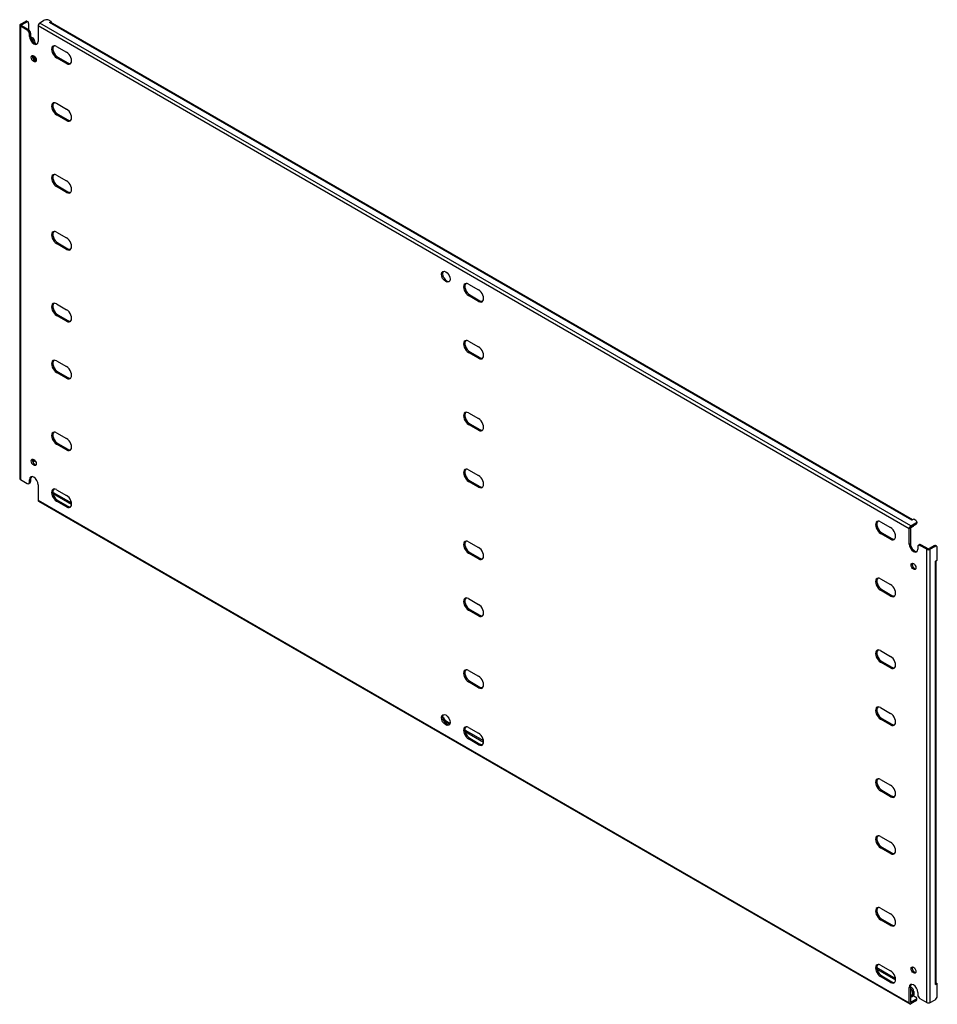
# Model space of a CAD drawing. Header units: inches. Extents: x 328.9 to 366.7, y 127 to 167.6.
import ezdxf

# ---------------------------------------------------------------- set-up
doc = ezdxf.new("R2010")
doc.units = ezdxf.units.IN
doc.header["$MEASUREMENT"] = 0
doc.layers.add('Visible Edges(ANSI)', color=7, linetype='Continuous', lineweight=25)
doc.layers.add('Visible Tangent Edges(ANSI)', color=7, linetype='Continuous', lineweight=25)

msp = doc.modelspace()

# ---------------------------------------------------------------- linework, layer by layer
at = {"layer": 'Visible Edges(ANSI)'}
for p, q in [((328.907, 167.359), (328.907, 148.681)), ((328.936, 167.399), (329.14, 167.517)), ((329.22, 167.155), (328.936, 167.318)), ((328.984, 167.371), (329.188, 167.489)), ((328.984, 167.346), (329.268, 167.182)), ((329.202, 167.523), (329.25, 167.495)), ((329.276, 167.438), (329.276, 167.177)), ((329.661, 167.329), (329.661, 166.695)), ((329.935, 167.568), (329.731, 167.45)), ((330.2, 167.517), (330.112, 167.568)), ((330.13, 167.476), (330.2, 167.517)), ((330.13, 167.476), (330.13, 167.476)), ((330.13, 167.476), (330.13, 167.476)), ((365.692, 146.979), (330.18, 167.481)), ((330.2, 167.517), (330.2, 167.469)), ((329.308, 166.899), (329.308, 167.002)), ((329.356, 167.029), (329.356, 166.927)), ((329.36, 166.879), (329.435, 166.836)), ((329.379, 166.813), (329.387, 166.808)), ((329.524, 166.683), (329.524, 166.627)), ((330.428, 166.49), (330.84, 166.252)), ((329.475, 166.104), (329.475, 165.944)), ((329.524, 166.068), (329.524, 165.896)), ((330.84, 165.778), (330.428, 166.016)), ((330.476, 166.044), (330.888, 165.806)), ((330.428, 164.142), (330.84, 163.905)), ((330.84, 163.431), (330.428, 163.669)), ((330.476, 163.696), (330.888, 163.459)), ((330.428, 161.182), (330.84, 160.945)), ((330.84, 160.471), (330.428, 160.709)), ((330.476, 160.737), (330.888, 160.499)), ((330.428, 158.835), (330.84, 158.597)), ((330.84, 158.124), (330.428, 158.361)), ((330.476, 158.389), (330.888, 158.152)), ((347.399, 156.692), (347.81, 156.454)), ((347.447, 156.246), (347.858, 156.008)), ((330.428, 155.875), (330.84, 155.638)), ((347.81, 155.98), (347.399, 156.218)), ((330.476, 155.429), (330.888, 155.192)), ((330.84, 155.164), (330.428, 155.402)), ((347.399, 154.344), (347.81, 154.107)), ((347.81, 153.633), (347.399, 153.871)), ((347.447, 153.898), (347.858, 153.661)), ((330.428, 153.528), (330.84, 153.29)), ((330.84, 152.817), (330.428, 153.054)), ((330.476, 153.082), (330.888, 152.844)), ((347.399, 151.384), (347.81, 151.147)), ((330.428, 150.568), (330.84, 150.33)), ((347.81, 150.673), (347.399, 150.911)), ((347.447, 150.939), (347.858, 150.701)), ((330.84, 149.857), (330.428, 150.094)), ((330.476, 150.122), (330.888, 149.885)), ((329.498, 149.377), (329.45, 149.35)), ((329.475, 149.468), (329.475, 149.406)), ((347.399, 149.037), (347.81, 148.799)), ((328.936, 148.641), (329.22, 148.477)), ((329.308, 148.528), (329.308, 148.63)), ((329.356, 148.658), (329.356, 148.556)), ((347.81, 148.326), (347.399, 148.563)), ((347.447, 148.591), (347.858, 148.354)), ((329.282, 148.471), (329.33, 148.499)), ((329.661, 148.426), (329.661, 147.793)), ((330.289, 148.109), (331.041, 147.675)), ((330.428, 148.22), (330.84, 147.983)), ((329.682, 147.747), (365.568, 127.029)), ((330.279, 148.059), (331.044, 147.617)), ((330.84, 147.509), (330.428, 147.747)), ((330.476, 147.775), (330.888, 147.537)), ((364.369, 146.894), (364.781, 146.656)), ((365.733, 147.002), (365.662, 146.962)), ((365.662, 146.962), (365.662, 146.962)), ((365.662, 146.962), (365.662, 146.962)), ((365.821, 146.951), (365.733, 147.002)), ((365.857, 146.9), (365.857, 146.845)), ((365.547, 145.977), (365.547, 146.61)), ((365.595, 146.638), (365.595, 146.005)), ((365.617, 146.732), (365.821, 146.849)), ((365.617, 146.676), (365.821, 146.794)), ((365.707, 146.706), (365.658, 146.678)), ((364.781, 146.183), (364.369, 146.42)), ((364.417, 146.448), (364.829, 146.21)), ((347.399, 146.077), (347.81, 145.84)), ((365.901, 145.875), (365.901, 145.773)), ((365.927, 145.932), (365.975, 145.96)), ((366.273, 145.762), (365.989, 145.926)), ((366.037, 145.953), (366.321, 145.79)), ((366.568, 145.907), (366.365, 145.79)), ((366.616, 145.88), (366.413, 145.762)), ((366.679, 145.886), (366.631, 145.914)), ((366.705, 145.318), (366.705, 145.829)), ((347.81, 145.366), (347.399, 145.604)), ((347.447, 145.631), (347.858, 145.394)), ((366.635, 145.278), (366.705, 145.318)), ((366.635, 145.278), (366.635, 145.278)), ((366.635, 145.278), (366.635, 145.278)), ((366.664, 127.866), (366.664, 145.295)), ((364.369, 144.546), (364.781, 144.309)), ((364.781, 143.835), (364.369, 144.073)), ((364.417, 144.1), (364.829, 143.863)), ((347.399, 143.73), (347.81, 143.492)), ((347.81, 143.019), (347.399, 143.256)), ((347.447, 143.284), (347.858, 143.046)), ((364.369, 141.586), (364.781, 141.349)), ((364.781, 140.875), (364.369, 141.113)), ((364.417, 141.141), (364.829, 140.903)), ((347.399, 140.77), (347.81, 140.532)), ((347.81, 140.059), (347.399, 140.296)), ((347.447, 140.324), (347.858, 140.087)), ((364.369, 139.239), (364.781, 139.001)), ((346.327, 138.849), (346.375, 138.821)), ((346.334, 138.797), (346.375, 138.821)), ((364.417, 138.793), (364.829, 138.556)), ((346.615, 138.551), (346.393, 138.679)), ((346.441, 138.707), (346.63, 138.598)), ((347.399, 138.423), (347.81, 138.185)), ((364.781, 138.528), (364.369, 138.765)), ((347.259, 138.311), (347.243, 138.302)), ((347.25, 138.261), (348.015, 137.819)), ((347.259, 138.311), (348.011, 137.877)), ((347.447, 137.977), (347.858, 137.739)), ((347.81, 137.711), (347.399, 137.949)), ((364.369, 136.279), (364.781, 136.042)), ((364.781, 135.568), (364.369, 135.806)), ((364.417, 135.833), (364.829, 135.596)), ((364.369, 133.932), (364.781, 133.694)), ((364.781, 133.221), (364.369, 133.458)), ((364.417, 133.486), (364.829, 133.248)), ((364.369, 130.972), (364.781, 130.734)), ((364.781, 130.261), (364.369, 130.498)), ((364.417, 130.526), (364.829, 130.289)), ((364.212, 128.523), (364.982, 128.079)), ((364.22, 128.463), (364.985, 128.021)), ((364.369, 128.625), (364.781, 128.387)), ((364.781, 127.913), (364.369, 128.151)), ((364.417, 128.179), (364.829, 127.941)), ((366.705, 127.865), (366.635, 127.825)), ((366.635, 127.825), (366.635, 127.825)), ((366.635, 127.825), (366.635, 127.825)), ((366.664, 127.889), (366.705, 127.865)), ((366.705, 127.355), (366.705, 127.865)), ((365.547, 127.074), (365.547, 127.708)), ((365.595, 127.735), (365.595, 127.102)), ((365.595, 127.725), (365.644, 127.697)), ((365.595, 127.669), (365.596, 127.669)), ((365.684, 127.516), (365.684, 127.357)), ((365.732, 127.544), (365.732, 127.385)), ((365.901, 127.504), (365.901, 127.401)), ((365.821, 127.207), (365.617, 127.089)), ((365.821, 127.151), (365.617, 127.034)), ((365.733, 127.36), (365.662, 127.319)), ((365.662, 127.319), (365.662, 127.319)), ((365.662, 127.319), (365.662, 127.319)), ((365.733, 127.36), (365.821, 127.309)), ((365.857, 127.202), (365.857, 127.258)), ((365.989, 127.248), (366.273, 127.085)), ((366.413, 127.085), (366.616, 127.202))]:
    msp.add_line(p, q, dxfattribs=at)
for centre, major_axis, start_param, end_param in [((330.024, 167.517), (0.125, 0), 0.785398, 2.356194), ((329.006, 167.359), (-0.099, 0), 5.497787, 7.068583), ((329.006, 167.359), (-0.031, 0), 5.497787, 7.068583), ((329.14, 167.415), (0.062, 0.108), 0, 0.785398), ((329.188, 167.387), (0.062, 0.108), 5.497787, 7.068583), ((329.268, 167.08), (-0.063, 0.108), 3.926991, 5.497787), ((329.731, 167.369), (0.0495, 0.0857), 0.785398, 2.356194), ((330.13, 167.396), (0.0495, 0.0857), 0, 0.785398), ((329.22, 167.053), (0.062, -0.108), 0.785398, 2.356194), ((329.485, 166.797), (0.125, -0.217), 3.926991, 7.068583), ((329.533, 166.825), (0.125, -0.217), 3.926991, 6.089646), ((329.387, 166.706), (0.062, -0.108), 0.887242, 2.356194), ((329.435, 166.734), (-0.063, 0.108), 3.926991, 5.497787), ((330.428, 166.253), (-0.145, 0.251), 5.497787, 8.63938), ((330.476, 166.281), (-0.145, 0.251), 0.166574, 2.356194), ((329.533, 166.009), (-0.072, 0.126), 0.338008, 2.803584), ((330.84, 166.015), (0.145, -0.251), 5.497787, 8.63938), ((330.888, 166.043), (0.145, -0.251), 5.497787, 6.116612), ((330.428, 163.905), (-0.145, 0.251), 5.497787, 8.63938), ((330.476, 163.933), (-0.145, 0.251), 0.166574, 2.356194), ((330.84, 163.668), (0.145, -0.251), 5.497787, 8.63938), ((330.888, 163.696), (0.145, -0.251), 5.497787, 6.116612), ((330.428, 160.946), (-0.145, 0.251), 5.497787, 8.63938), ((330.476, 160.973), (-0.145, 0.251), 0.166574, 2.356194), ((330.84, 160.708), (0.145, -0.251), 5.497787, 8.63938), ((330.888, 160.736), (0.145, -0.251), 5.497787, 6.116612), ((330.428, 158.598), (-0.145, 0.251), 5.497787, 8.63938), ((330.476, 158.626), (-0.145, 0.251), 0.166574, 2.356194), ((330.84, 158.361), (0.145, -0.251), 5.497787, 8.63938), ((330.888, 158.388), (0.145, -0.251), 5.497787, 6.116612), ((346.503, 157.027), (-0.125, 0.217), 0.193539, 2.948054), ((347.399, 156.455), (-0.145, 0.251), 5.497787, 8.63938), ((347.447, 156.483), (-0.145, 0.251), 0.166574, 2.356194), ((347.81, 156.217), (0.145, -0.251), 5.497787, 8.63938), ((330.428, 155.638), (-0.145, 0.251), 5.497787, 8.63938), ((330.476, 155.666), (-0.145, 0.251), 0.166574, 2.356194), ((347.858, 156.245), (0.145, -0.251), 5.497787, 6.116612), ((330.84, 155.401), (0.145, -0.251), 5.497787, 8.63938), ((330.888, 155.429), (0.145, -0.251), 5.497787, 6.116612), ((347.399, 154.107), (-0.145, 0.251), 5.497787, 8.63938), ((347.447, 154.135), (-0.145, 0.251), 0.166574, 2.356194), ((347.81, 153.87), (0.145, -0.251), 5.497787, 8.63938), ((330.428, 153.291), (-0.145, 0.251), 5.497787, 8.63938), ((330.476, 153.319), (-0.145, 0.251), 0.166574, 2.356194), ((347.858, 153.898), (0.145, -0.251), 5.497787, 6.116612), ((330.84, 153.053), (0.145, -0.251), 5.497787, 8.63938), ((330.888, 153.081), (0.145, -0.251), 5.497787, 6.116612), ((347.399, 151.148), (-0.145, 0.251), 5.497787, 8.63938), ((347.447, 151.175), (-0.145, 0.251), 0.166574, 2.356194), ((347.81, 150.91), (0.145, -0.251), 5.497787, 8.63938), ((330.428, 150.331), (-0.145, 0.251), 5.497787, 8.63938), ((330.476, 150.359), (-0.145, 0.251), 0.166574, 2.356194), ((347.858, 150.938), (0.145, -0.251), 5.497787, 6.116612), ((330.84, 150.094), (0.145, -0.251), 5.497787, 8.63938), ((330.888, 150.121), (0.145, -0.251), 5.497787, 6.116612), ((329.533, 149.373), (-0.072, 0.126), 0.338008, 2.803584), ((329.387, 149.457), (0.062, -0.108), 0.012335, 0.785398), ((329.435, 149.485), (0.063, -0.108), 0, 0.762813), ((347.399, 148.8), (-0.145, 0.251), 5.497787, 8.63938), ((347.447, 148.828), (-0.145, 0.251), 0.166574, 2.356194), ((329.006, 148.681), (-0.099, 0), 0, 0.785398), ((329.22, 148.579), (0.062, -0.108), 5.497787, 7.068583), ((329.485, 148.528), (-0.125, 0.217), 3.926991, 7.068583), ((329.268, 148.607), (0.062, -0.108), 0, 0.785398), ((329.533, 148.556), (-0.125, 0.217), 0.193539, 0.785398), ((347.81, 148.563), (0.145, -0.251), 5.497787, 8.63938), ((330.428, 147.984), (-0.145, 0.251), 5.497787, 8.63938), ((330.476, 148.011), (-0.145, 0.251), 0.166574, 2.356194), ((330.289, 148.007), (-0.062, 0.108), 5.497787, 5.695787), ((347.858, 148.59), (0.145, -0.251), 5.497787, 6.116612), ((329.731, 147.833), (-0.0495, -0.0857), 5.497787, 6.283185), ((330.84, 147.746), (0.145, -0.251), 5.497787, 8.63938), ((330.888, 147.774), (0.145, -0.251), 5.497787, 6.116612), ((364.369, 146.657), (-0.145, 0.251), 5.497787, 8.63938), ((364.417, 146.685), (-0.145, 0.251), 0.166574, 2.356194), ((365.662, 146.881), (0.0495, 0.0857), 0.721823, 0.785398), ((365.732, 146.9), (0.125, 0), 5.497787, 7.068583), ((364.781, 146.419), (0.145, -0.251), 5.497787, 8.63938), ((365.617, 146.651), (0.0495, 0.0857), 0.785398, 2.356194), ((365.617, 146.651), (0.0155, 0.0268), 0.785398, 2.356194), ((365.596, 146.786), (0.063, -0.108), 5.726091, 6.840784), ((365.644, 146.814), (0.063, -0.108), 0, 0.557599), ((365.732, 146.845), (0.125, 0), 5.497787, 6.283185), ((347.399, 145.84), (-0.145, 0.251), 5.497787, 8.63938), ((347.447, 145.868), (-0.145, 0.251), 0.166574, 2.356194), ((364.829, 146.447), (0.145, -0.251), 5.497787, 6.116612), ((347.81, 145.603), (0.145, -0.251), 5.497787, 8.63938), ((365.724, 145.875), (0.125, -0.217), 3.926991, 7.068583), ((365.772, 145.902), (0.125, -0.217), 3.926991, 6.089646), ((365.989, 145.824), (-0.062, 0.108), 5.497787, 7.068583), ((366.037, 145.851), (-0.062, 0.108), 5.497787, 6.283185), ((366.343, 145.802), (0.099, 0), 3.926991, 5.497787), ((366.343, 145.802), (0.031, 0), 3.926991, 5.497787), ((366.568, 145.805), (0.062, 0.108), 0, 0.785398), ((366.616, 145.778), (0.062, 0.108), 5.497787, 7.068583), ((347.858, 145.631), (0.145, -0.251), 5.497787, 6.116612), ((366.565, 145.318), (0.099, 0), 5.497787, 5.561362), ((365.772, 145.086), (-0.072, 0.126), 0.338008, 2.803584), ((364.369, 144.309), (-0.145, 0.251), 5.497787, 8.63938), ((364.417, 144.337), (-0.145, 0.251), 0.166574, 2.356194), ((364.781, 144.072), (0.145, -0.251), 5.497787, 8.63938), ((347.399, 143.493), (-0.145, 0.251), 5.497787, 8.63938), ((347.447, 143.521), (-0.145, 0.251), 0.166574, 2.356194), ((364.829, 144.1), (0.145, -0.251), 5.497787, 6.116612), ((347.81, 143.255), (0.145, -0.251), 5.497787, 8.63938), ((347.858, 143.283), (0.145, -0.251), 5.497787, 6.116612), ((364.369, 141.35), (-0.145, 0.251), 5.497787, 8.63938), ((364.417, 141.377), (-0.145, 0.251), 0.166574, 2.356194), ((364.781, 141.112), (0.145, -0.251), 5.497787, 8.63938), ((347.399, 140.533), (-0.145, 0.251), 5.497787, 8.63938), ((364.829, 141.14), (0.145, -0.251), 5.497787, 6.116612), ((347.447, 140.561), (-0.145, 0.251), 0.166574, 2.356194), ((347.81, 140.296), (0.145, -0.251), 5.497787, 8.63938), ((347.858, 140.323), (0.145, -0.251), 5.497787, 6.116612), ((364.369, 139.002), (-0.145, 0.251), 5.497787, 8.63938), ((364.417, 139.03), (-0.145, 0.251), 0.166574, 2.356194), ((346.503, 138.758), (-0.125, 0.217), 0.193539, 2.948054), ((346.441, 138.783), (0.0468, -0.081), 3.926991, 5.497787), ((364.781, 138.765), (0.145, -0.251), 5.497787, 8.63938), ((346.393, 138.755), (-0.0468, 0.081), 2.058221, 2.356194), ((347.399, 138.186), (-0.145, 0.251), 5.497787, 8.63938), ((347.447, 138.214), (-0.145, 0.251), 0.166574, 2.356194), ((364.829, 138.792), (0.145, -0.251), 5.497787, 6.116612), ((347.81, 137.948), (0.145, -0.251), 5.497787, 8.63938), ((347.858, 137.976), (0.145, -0.251), 5.497787, 6.116612), ((364.369, 136.042), (-0.145, 0.251), 5.497787, 8.63938), ((364.417, 136.07), (-0.145, 0.251), 0.166574, 2.356194), ((364.781, 135.805), (0.145, -0.251), 5.497787, 8.63938), ((364.829, 135.833), (0.145, -0.251), 5.497787, 6.116612), ((364.369, 133.695), (-0.145, 0.251), 5.497787, 8.63938), ((364.417, 133.723), (-0.145, 0.251), 0.166574, 2.356194), ((364.781, 133.457), (0.145, -0.251), 5.497787, 8.63938), ((364.829, 133.485), (0.145, -0.251), 5.497787, 6.116612), ((364.369, 130.735), (-0.145, 0.251), 5.497787, 8.63938), ((364.417, 130.763), (-0.145, 0.251), 0.166574, 2.356194), ((364.781, 130.498), (0.145, -0.251), 5.497787, 8.63938), ((364.829, 130.525), (0.145, -0.251), 5.497787, 6.116612), ((364.369, 128.388), (-0.145, 0.251), 5.497787, 8.63938), ((364.417, 128.416), (-0.145, 0.251), 0.166574, 2.356194), ((364.781, 128.15), (0.145, -0.251), 5.497787, 8.63938), ((365.772, 128.45), (-0.072, 0.126), 0.338008, 2.803584), ((364.829, 128.178), (0.145, -0.251), 5.497787, 6.116612), ((365.724, 127.606), (-0.125, 0.217), 3.926991, 7.068583), ((365.772, 127.633), (-0.125, 0.217), 0.193539, 0.785398), ((366.565, 127.866), (0.099, 0), 5.497787, 6.283185), ((365.596, 127.567), (0.062, -0.108), 0.785398, 2.356194), ((365.644, 127.595), (-0.063, 0.108), 3.926991, 5.497787), ((365.617, 127.114), (-0.0495, -0.0857), 5.497787, 7.068583), ((365.617, 127.114), (-0.0155, -0.0268), 5.497787, 7.068583), ((365.662, 127.345), (0.0155, 0.0268), 3.926991, 5.497787), ((365.662, 127.345), (0.0495, 0.0857), 5.177171, 5.497787), ((365.732, 127.258), (0.125, 0), 5.497787, 7.068583), ((365.732, 127.202), (0.125, 0), 5.497787, 6.283185), ((365.989, 127.35), (-0.062, 0.108), 0.785398, 2.356194), ((366.343, 127.125), (0.099, 0), 3.926991, 5.497787), ((366.616, 127.304), (-0.063, -0.108), 0.785398, 2.356194)]:
    msp.add_ellipse(centre, major_axis=major_axis, ratio=0.57735, start_param=start_param, end_param=end_param, dxfattribs=at)
for centre, major_axis in [((329.485, 165.981), (0.072, -0.126)), ((346.455, 156.999), (0.125, -0.217)), ((329.485, 149.345), (-0.072, 0.126)), ((365.724, 145.058), (0.072, -0.126)), ((346.455, 138.73), (0.125, -0.217)), ((365.724, 128.422), (-0.072, 0.126))]:
    msp.add_ellipse(centre, major_axis=major_axis, ratio=0.57735, dxfattribs=at)
at = {"layer": 'Visible Tangent Edges(ANSI)'}
for p, q in [((328.936, 167.318), (328.936, 148.641)), ((328.984, 167.346), (328.984, 167.371)), ((329.14, 167.517), (329.188, 167.489)), ((329.268, 167.182), (329.22, 167.155)), ((365.547, 146.61), (329.661, 167.329)), ((365.617, 146.732), (329.731, 167.45)), ((365.662, 146.962), (330.13, 167.476)), ((329.308, 167.002), (329.356, 167.029)), ((329.308, 166.899), (329.356, 166.927)), ((329.435, 166.836), (329.387, 166.808)), ((329.482, 166.659), (329.524, 166.683)), ((330.428, 166.016), (330.476, 166.044)), ((330.84, 165.778), (330.888, 165.806)), ((330.428, 163.669), (330.476, 163.696)), ((330.84, 163.431), (330.888, 163.459)), ((330.428, 160.709), (330.476, 160.737)), ((330.84, 160.471), (330.888, 160.499)), ((330.428, 158.361), (330.476, 158.389)), ((330.84, 158.124), (330.888, 158.152)), ((347.399, 156.218), (347.447, 156.246)), ((347.81, 155.98), (347.858, 156.008)), ((330.428, 155.402), (330.476, 155.429)), ((330.84, 155.164), (330.888, 155.192)), ((347.399, 153.871), (347.447, 153.898)), ((347.81, 153.633), (347.858, 153.661)), ((330.428, 153.054), (330.476, 153.082)), ((330.84, 152.817), (330.888, 152.844)), ((347.399, 150.911), (347.447, 150.939)), ((347.81, 150.673), (347.858, 150.701)), ((330.428, 150.094), (330.476, 150.122)), ((330.84, 149.857), (330.888, 149.885)), ((329.522, 149.433), (329.475, 149.406)), ((329.308, 148.63), (329.356, 148.658)), ((329.356, 148.556), (329.308, 148.528)), ((347.399, 148.563), (347.447, 148.591)), ((330.273, 148.1), (330.289, 148.109)), ((347.81, 148.326), (347.858, 148.354)), ((329.661, 147.793), (365.547, 127.074)), ((330.428, 147.747), (330.476, 147.775)), ((330.84, 147.509), (330.888, 147.537)), ((365.821, 146.849), (365.821, 146.794)), ((364.369, 146.42), (364.417, 146.448)), ((364.781, 146.183), (364.829, 146.21)), ((365.547, 145.977), (365.595, 146.005)), ((365.989, 145.926), (366.037, 145.953)), ((366.273, 127.085), (366.273, 145.762)), ((366.413, 127.085), (366.413, 145.762)), ((366.568, 145.907), (366.616, 145.88)), ((347.399, 145.604), (347.447, 145.631)), ((347.81, 145.366), (347.858, 145.394)), ((366.635, 127.825), (366.635, 145.278)), ((364.369, 144.073), (364.417, 144.1)), ((364.781, 143.835), (364.829, 143.863)), ((347.399, 143.256), (347.447, 143.284)), ((347.81, 143.019), (347.858, 143.046)), ((364.369, 141.113), (364.417, 141.141)), ((364.781, 140.875), (364.829, 140.903)), ((347.399, 140.296), (347.447, 140.324)), ((347.81, 140.059), (347.858, 140.087)), ((364.369, 138.765), (364.417, 138.793)), ((346.441, 138.707), (346.393, 138.679)), ((364.781, 138.528), (364.829, 138.556)), ((347.399, 137.949), (347.447, 137.977)), ((347.81, 137.711), (347.858, 137.739)), ((364.369, 135.806), (364.417, 135.833)), ((364.781, 135.568), (364.829, 135.596)), ((364.369, 133.458), (364.417, 133.486)), ((364.781, 133.221), (364.829, 133.248)), ((364.369, 130.498), (364.417, 130.526)), ((364.781, 130.261), (364.829, 130.289)), ((364.369, 128.151), (364.417, 128.179)), ((364.781, 127.913), (364.829, 127.941)), ((365.547, 127.708), (365.595, 127.735)), ((365.644, 127.697), (365.596, 127.669)), ((365.684, 127.516), (365.732, 127.544)), ((365.684, 127.357), (365.595, 127.409)), ((365.662, 127.319), (365.595, 127.358)), ((365.617, 127.089), (365.595, 127.102)), ((365.821, 127.207), (365.821, 127.151))]:
    msp.add_line(p, q, dxfattribs=at)

doc.saveas('drawing.dxf')
